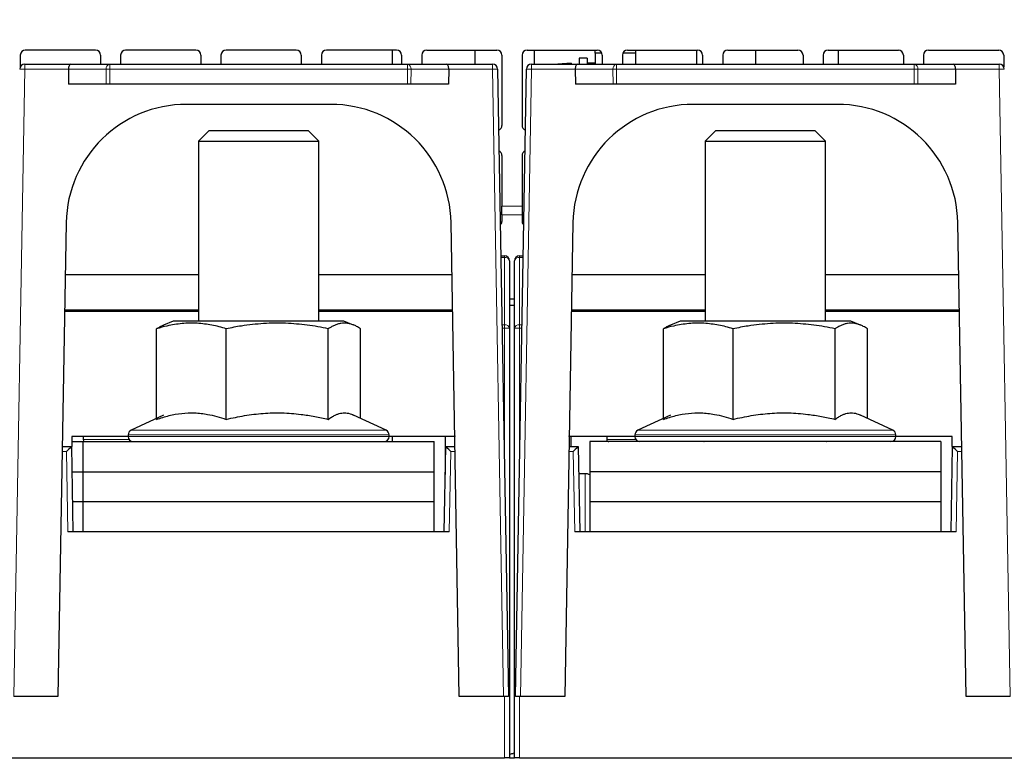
# Paper-space layout 'Blatt5' of a CAD drawing. Header units: millimetres. Extents: x 5 to 418, y 2 to 292.
# Tile 7 of 29: x 201 to 250, y 184 to 221. Entities that reach past the tile are written whole.
import ezdxf

# ---------------------------------------------------------------- set-up
doc = ezdxf.new("R2010")
doc.units = ezdxf.units.MM
doc.layers.add('SLD-0', color=7, linetype='Continuous')
doc.styles.add('SLDTEXTSTYLE0', font='TXT', dxfattribs={"width": 0.605})
doc.dimstyles.new('SLDDIMSTYLE6', dxfattribs={"dimtxt": 3.5, "dimasz": 3.302, "dimexe": 0, "dimexo": 0.0625, "dimgap": 0.875, "dimtad": 1, "dimlfac": 2, "dimrnd": 1e-09, "dimzin": 12, "dimdsep": 46, "dimtxsty": 'SLDTEXTSTYLE0', "dimsah": 1, "dimcen": 0.09, "dimadec": 0, "dimazin": 3, "dimtfac": 1, "dimtofl": 0, "dimtmove": 0, "dimatfit": 3, "dimfxl": 1, "dimfrac": 2, "dimtolj": 1, "dimtzin": 12, "dimarcsym": 0})

# ---------------------------------------------------------------- blocks, each defined once
blk = doc.blocks.new('_D_36')
at = {"layer": 'SLD-0', "color": 7}
for p, q in [((127.43, 162.557), (127.43, 266.477)), ((323.43, 162.557), (323.43, 266.477)), ((127.43, 265.477), (323.43, 265.477))]:
    blk.add_line(p, q, dxfattribs=at)
for points in [[(127.43, 265.477), (130.732, 264.969), (130.732, 265.985)], [(323.43, 265.477), (320.128, 265.985), (320.128, 264.969)]]:
    blk.add_solid(points, dxfattribs=at)
at = {"layer": 'SLD-0', "color": 7, "insert": (221.42, 269.989), "char_height": 3.5, "attachment_point": 1, "style": 'SLDTEXTSTYLE0'}
blk.add_mtext('392', dxfattribs=at)

psp = doc.layouts.new('Blatt5')

# ---------------------------------------------------------------- linework, layer by layer
at = {"color": 7, "linetype": 'Continuous', "lineweight": 25}
for p, q in [((204.6799, 219.807), (201.1799, 219.807)), ((209.6799, 219.807), (206.1799, 219.807)), ((214.6799, 219.807), (211.1799, 219.807)), ((219.6799, 219.807), (216.1799, 219.807)), ((219.4836, 219.107), (219.4836, 219.807)), ((221.1799, 219.807), (224.6799, 219.807)), ((223.5763, 219.807), (223.5763, 219.107)), ((226.1799, 219.807), (229.6799, 219.807)), ((229.5799, 219.657), (229.5799, 219.807)), ((231.1799, 219.807), (234.6799, 219.807)), ((231.5799, 219.807), (231.5799, 219.657)), ((236.1799, 219.807), (239.6799, 219.807)), ((237.5836, 219.107), (237.5836, 219.807)), ((241.1799, 219.807), (244.6799, 219.807)), ((241.6763, 219.807), (241.6763, 219.107)), ((246.1799, 219.807), (249.6799, 219.807)), ((200.9299, 219.557), (200.9299, 218.9748)), ((204.9299, 219.557), (204.9299, 219.107)), ((205.9299, 219.557), (205.9299, 219.107)), ((209.9299, 219.557), (209.9299, 219.107)), ((210.9299, 219.557), (210.9299, 219.107)), ((214.9299, 219.557), (214.9299, 219.107)), ((215.9299, 219.557), (215.9299, 219.107)), ((219.9299, 219.557), (219.9299, 219.107)), ((220.9299, 219.557), (220.9299, 219.107)), ((224.9299, 219.557), (224.9299, 216.057)), ((225.9299, 219.557), (225.9299, 216.057)), ((229.1799, 219.407), (228.7799, 219.407)), ((228.7799, 219.407), (228.7799, 219.107)), ((229.1799, 219.407), (229.1799, 219.107)), ((229.9091, 219.657), (229.5799, 219.657)), ((229.5799, 219.657), (229.5799, 219.107)), ((229.9299, 219.557), (229.9299, 219.107)), ((230.9299, 219.557), (230.9299, 219.107)), ((231.5799, 219.657), (230.9508, 219.657)), ((231.5799, 219.657), (231.5799, 219.107)), ((234.9299, 219.557), (234.9299, 219.107)), ((235.9299, 219.557), (235.9299, 219.107)), ((239.9299, 219.557), (239.9299, 219.107)), ((240.9299, 219.557), (240.9299, 219.107)), ((244.9299, 219.557), (244.9299, 219.107)), ((245.9299, 219.557), (245.9299, 219.107)), ((249.9299, 219.557), (249.9299, 218.9748)), ((201.1504, 219.107), (203.4355, 219.107)), ((203.3319, 218.8527), (203.3373, 218.107)), ((203.4355, 219.107), (205.3856, 219.107)), ((205.3856, 219.107), (220.2242, 219.107)), ((220.2242, 219.107), (222.1744, 219.107)), ((222.1744, 219.107), (224.4594, 219.107)), ((222.2779, 218.8527), (222.2726, 218.107)), ((224.7094, 218.8614), (225.2549, 187.607)), ((225.6049, 187.607), (226.1505, 218.8614)), ((226.4004, 219.107), (228.6855, 219.107)), ((228.3799, 219.157), (227.7133, 219.107)), ((228.3799, 219.157), (228.3799, 219.107)), ((228.5819, 218.8527), (228.5873, 218.107)), ((228.6855, 219.107), (230.6356, 219.107)), ((229.5799, 219.157), (229.1799, 219.157)), ((230.6356, 219.107), (245.4742, 219.107)), ((245.4742, 219.107), (247.4244, 219.107)), ((247.4244, 219.107), (249.7094, 219.107)), ((247.5279, 218.8527), (247.5226, 218.107)), ((205.2143, 218.107), (203.3373, 218.107)), ((205.391, 218.107), (205.2143, 218.107)), ((220.2189, 218.107), (205.391, 218.107)), ((220.3956, 218.107), (220.2189, 218.107)), ((222.2726, 218.107), (220.3956, 218.107)), ((230.4643, 218.107), (228.5873, 218.107)), ((230.641, 218.107), (230.4643, 218.107)), ((245.4689, 218.107), (230.641, 218.107)), ((245.6456, 218.107), (245.4689, 218.107)), ((247.5226, 218.107), (245.6456, 218.107)), ((216.3938, 217.107), (209.216, 217.107)), ((241.6438, 217.107), (234.466, 217.107)), ((210.3417, 215.807), (209.8049, 215.2703)), ((210.3417, 215.807), (215.2682, 215.807)), ((215.8049, 215.2703), (215.2682, 215.807)), ((235.5917, 215.807), (235.0549, 215.2703)), ((235.5917, 215.807), (240.5182, 215.807)), ((241.0549, 215.2703), (240.5182, 215.807)), ((209.8049, 215.2703), (209.8049, 206.307)), ((209.8049, 215.2703), (215.8049, 215.2703)), ((215.8049, 206.307), (215.8049, 215.2703)), ((235.0549, 215.2703), (235.0549, 206.307)), ((235.0549, 215.2703), (241.0549, 215.2703)), ((241.0549, 206.307), (241.0549, 215.2703)), ((224.9299, 214.557), (224.9299, 212.0287)), ((225.9299, 214.557), (225.9299, 212.0287)), ((224.9299, 211.6061), (224.9299, 212.0287)), ((225.9299, 212.0287), (225.9299, 211.6061)), ((224.9299, 211.6061), (224.9299, 211.2692)), ((225.9299, 211.6061), (225.9299, 211.2692)), ((203.217, 211.2117), (202.8049, 187.607)), ((222.8049, 187.607), (222.3929, 211.2117)), ((228.467, 211.2117), (228.0549, 187.607)), ((248.0549, 187.607), (247.6429, 211.2117)), ((224.8718, 209.557), (225.0549, 209.557)), ((225.8049, 209.557), (225.9881, 209.557)), ((225.3049, 209.307), (225.3049, 205.9517)), ((225.5549, 205.9517), (225.5549, 209.307)), ((209.8049, 208.607), (203.1715, 208.607)), ((222.4384, 208.607), (215.8049, 208.607)), ((235.0549, 208.607), (228.4215, 208.607)), ((247.6884, 208.607), (241.0549, 208.607)), ((225.3049, 207.4174), (225.5549, 207.4174)), ((225.3049, 207.1004), (225.5549, 207.1004)), ((203.1401, 206.807), (204.0549, 206.807)), ((209.8049, 206.857), (203.1409, 206.857)), ((203.8049, 206.807), (203.8058, 206.857)), ((204.0549, 206.807), (209.8049, 206.807)), ((222.4689, 206.857), (215.8049, 206.857)), ((215.8049, 206.807), (221.555, 206.807)), ((221.555, 206.807), (222.4698, 206.807)), ((221.8041, 206.857), (221.8049, 206.807)), ((228.3901, 206.807), (229.3049, 206.807)), ((235.0549, 206.857), (228.3909, 206.857)), ((229.0549, 206.807), (229.0558, 206.857)), ((229.3049, 206.807), (235.0549, 206.807)), ((247.7189, 206.857), (241.0549, 206.857)), ((241.0549, 206.807), (246.805, 206.807)), ((246.805, 206.807), (247.7198, 206.807)), ((247.0541, 206.857), (247.0549, 206.807)), ((208.5549, 206.307), (208.0715, 206.1137)), ((217.0549, 206.307), (208.5549, 206.307)), ((217.5383, 206.1137), (217.0549, 206.307)), ((233.8049, 206.307), (233.3215, 206.1137)), ((242.3049, 206.307), (233.8049, 206.307)), ((242.7883, 206.1137), (242.3049, 206.307)), ((207.7211, 201.415), (207.7211, 205.9286)), ((211.1934, 201.415), (211.1934, 205.9286)), ((216.2773, 201.415), (216.2773, 205.9286)), ((217.8888, 201.4674), (217.8888, 205.9286)), ((225.3049, 205.9517), (225.3049, 184.557)), ((225.5549, 184.557), (225.5549, 205.9517)), ((232.9711, 201.415), (232.9711, 205.9286)), ((236.4434, 201.415), (236.4434, 205.9286)), ((241.5273, 201.415), (241.5273, 205.9286)), ((243.1388, 201.4674), (243.1388, 205.9286)), ((208.0712, 201.6306), (206.4493, 200.8743)), ((219.1606, 200.8743), (217.5389, 201.6305)), ((233.3212, 201.6306), (231.6993, 200.8743)), ((244.4106, 200.8743), (242.7889, 201.6305)), ((203.5049, 200.557), (203.4962, 200.057)), ((203.5006, 200.307), (204.0549, 200.307)), ((206.3049, 200.557), (203.5049, 200.557)), ((204.0549, 200.557), (204.0549, 200.4049)), ((204.0549, 198.807), (204.0549, 200.307)), ((204.0549, 200.307), (221.5549, 200.307)), ((206.3049, 200.6478), (206.3049, 200.557)), ((219.3049, 200.557), (219.3049, 200.6478)), ((222.5776, 200.557), (219.3049, 200.557)), ((219.4836, 200.307), (219.4836, 200.557)), ((221.5549, 198.807), (221.5549, 200.307)), ((222.1049, 200.557), (222.1049, 198.6715)), ((222.5782, 200.5949), (222.5776, 200.557)), ((222.5776, 200.557), (222.5789, 200.557)), ((228.281, 200.557), (228.2823, 200.557)), ((228.2823, 200.557), (228.2816, 200.5949)), ((231.5549, 200.557), (228.2823, 200.557)), ((228.3549, 200.557), (228.3549, 200.057)), ((229.3049, 200.3066), (229.3049, 198.8066)), ((246.8049, 200.3066), (229.3049, 200.3066)), ((230.1549, 200.557), (230.1549, 200.407)), ((231.8049, 200.307), (230.2549, 200.307)), ((230.4924, 200.3066), (230.4924, 200.307)), ((230.6674, 200.3066), (230.6674, 200.307)), ((230.9299, 200.307), (230.9395, 200.3066)), ((231.5549, 200.6478), (231.5549, 200.557)), ((236.1166, 200.307), (231.8049, 200.307)), ((233.6204, 200.3066), (233.6299, 200.307)), ((234.9914, 200.307), (235.0049, 200.3066)), ((235.0549, 200.307), (235.0549, 200.3066)), ((244.3049, 200.307), (236.1166, 200.307)), ((241.0549, 200.3066), (241.0549, 200.307)), ((241.1049, 200.3066), (241.1184, 200.307)), ((243.3549, 200.3066), (243.3549, 200.307)), ((243.7799, 200.307), (243.7799, 200.3066)), ((243.8549, 200.307), (243.8549, 200.3066)), ((244.5549, 200.557), (244.5549, 200.6478)), ((247.3549, 200.557), (244.5549, 200.557)), ((246.8049, 200.3066), (246.8049, 198.8066)), ((247.3637, 200.057), (247.3549, 200.557)), ((203.0222, 200.057), (203.4807, 200.057)), ((203.4807, 200.057), (203.4962, 200.057)), ((203.4807, 200.057), (203.4807, 200.057)), ((203.4807, 200.057), (203.5549, 195.807)), ((222.0549, 195.807), (222.1291, 200.057)), ((222.1291, 200.057), (222.1292, 200.057)), ((222.1292, 200.057), (222.5876, 200.057)), ((228.2722, 200.057), (228.7307, 200.057)), ((228.7307, 200.057), (228.7307, 200.057)), ((228.7307, 200.057), (228.8049, 195.807)), ((247.3049, 195.807), (247.3791, 200.057)), ((247.3637, 200.057), (247.3791, 200.057)), ((247.3791, 200.057), (247.3792, 200.057)), ((247.3792, 200.057), (247.8376, 200.057)), ((203.5026, 198.807), (204.0549, 198.807)), ((204.0549, 198.807), (221.5549, 198.807)), ((204.0549, 197.307), (204.0549, 198.807)), ((221.5549, 197.307), (221.5549, 198.807)), ((229.0799, 198.707), (228.7543, 198.707)), ((229.3049, 198.8066), (229.3049, 197.3068)), ((246.8049, 198.8066), (229.3049, 198.8066)), ((246.8049, 198.8066), (246.8049, 197.3068)), ((204.0549, 197.307), (203.5288, 197.307)), ((204.0549, 195.807), (204.0549, 197.307)), ((221.5549, 197.307), (204.0549, 197.307)), ((221.5549, 195.807), (221.5549, 197.307)), ((246.8049, 197.3068), (229.3049, 197.3068)), ((229.3049, 197.3068), (229.3049, 195.807)), ((246.8049, 197.3068), (246.8049, 195.807)), ((222.3049, 195.807), (203.305, 195.807)), ((247.5549, 195.807), (228.555, 195.807)), ((202.8049, 187.607), (200.605, 187.607)), ((225.0048, 187.607), (222.8049, 187.607)), ((225.2549, 187.607), (225.0048, 187.607)), ((225.855, 187.607), (225.6049, 187.607)), ((228.0549, 187.607), (225.855, 187.607)), ((250.2548, 187.607), (248.0549, 187.607)), ((150.5549, 184.557), (225.0549, 184.557)), ((225.3049, 184.557), (225.0549, 184.557)), ((225.3049, 184.557), (225.5549, 184.557)), ((225.8049, 184.557), (225.5549, 184.557)), ((225.8049, 184.557), (300.3049, 184.557))]:
    psp.add_line(p, q, dxfattribs=at)
at = {"color": 7, "linetype": 'Continuous', "lineweight": 18}
for p, q in [((201.1504, 218.8527), (200.605, 187.607)), ((201.1504, 218.8527), (201.1504, 219.107)), ((203.3319, 218.8527), (201.1504, 218.8527)), ((205.2089, 218.8527), (203.3319, 218.8527)), ((205.2143, 218.107), (205.2089, 218.8527)), ((205.3856, 218.8527), (205.3856, 219.107)), ((220.2242, 218.8527), (205.3856, 218.8527)), ((205.3856, 218.8527), (205.391, 218.107)), ((220.2189, 218.107), (220.2242, 218.8527)), ((220.2242, 218.8527), (220.2242, 219.107)), ((220.401, 218.8527), (220.3956, 218.107)), ((222.2779, 218.8527), (220.401, 218.8527)), ((224.4594, 218.8527), (222.2779, 218.8527)), ((224.4594, 219.107), (224.4594, 218.8527)), ((225.0048, 187.607), (224.4594, 218.8527)), ((226.4004, 218.8527), (225.855, 187.607)), ((226.4004, 218.8527), (226.4004, 219.107)), ((228.5819, 218.8527), (226.4004, 218.8527)), ((230.4589, 218.8527), (228.5819, 218.8527)), ((230.4643, 218.107), (230.4589, 218.8527)), ((230.6356, 218.8527), (230.6356, 219.107)), ((245.4742, 218.8527), (230.6356, 218.8527)), ((230.6356, 218.8527), (230.641, 218.107)), ((245.4689, 218.107), (245.4742, 218.8527)), ((245.4742, 218.8527), (245.4742, 219.107)), ((245.651, 218.8527), (245.6456, 218.107)), ((247.5279, 218.8527), (245.651, 218.8527)), ((249.7094, 218.8527), (247.5279, 218.8527)), ((249.7094, 219.107), (249.7094, 218.8527)), ((250.2548, 187.607), (249.7094, 218.8527)), ((224.9299, 212.0287), (225.9299, 212.0287)), ((224.9299, 211.6061), (225.9299, 211.6061)), ((225.0549, 209.4838), (224.8731, 209.4838)), ((225.0549, 209.4838), (225.0549, 209.557)), ((225.0549, 206.1285), (225.0549, 209.4838)), ((225.8049, 209.557), (225.8049, 209.4838)), ((225.8049, 209.4838), (225.8049, 206.1285)), ((225.9868, 209.4838), (225.8049, 209.4838)), ((204.0558, 206.857), (204.0549, 206.807)), ((221.555, 206.807), (221.5541, 206.857)), ((229.3058, 206.857), (229.3049, 206.807)), ((246.805, 206.807), (246.8041, 206.857)), ((224.9316, 206.1285), (225.0549, 206.1285)), ((225.0549, 205.956), (225.0549, 206.1285)), ((225.8049, 206.1285), (225.8049, 205.956)), ((225.8049, 206.1285), (225.9282, 206.1285)), ((225.0549, 205.956), (224.9347, 205.956)), ((225.0549, 199.065), (225.0549, 205.956)), ((225.8049, 205.956), (225.8049, 199.065)), ((225.9252, 205.956), (225.8049, 205.956)), ((206.4493, 200.8743), (210.8338, 200.8743)), ((210.8338, 200.8743), (219.1606, 200.8743)), ((231.6993, 200.8743), (236.0838, 200.8743)), ((236.0838, 200.8743), (244.4106, 200.8743)), ((204.0549, 200.4049), (206.3566, 200.4049)), ((210.789, 200.6478), (206.3049, 200.6478)), ((206.3049, 200.557), (210.789, 200.557)), ((219.3049, 200.6478), (210.789, 200.6478)), ((210.789, 200.557), (219.3049, 200.557)), ((230.1549, 200.407), (231.6049, 200.407)), ((236.039, 200.6478), (231.5549, 200.6478)), ((231.5549, 200.557), (236.039, 200.557)), ((244.5549, 200.6478), (236.039, 200.6478)), ((236.039, 200.557), (244.5549, 200.557)), ((203.2351, 199.8114), (203.018, 199.8114)), ((203.305, 195.807), (203.2351, 199.8114)), ((222.3748, 199.8114), (222.3049, 195.807)), ((222.5919, 199.8114), (222.3748, 199.8114)), ((228.4851, 199.8114), (228.268, 199.8114)), ((228.555, 195.807), (228.4851, 199.8114)), ((247.6248, 199.8114), (247.5549, 195.807)), ((247.8419, 199.8114), (247.6248, 199.8114)), ((229.0799, 195.807), (229.0799, 198.707)), ((225.0549, 184.557), (225.0549, 187.607)), ((225.8049, 187.607), (225.8049, 184.557))]:
    psp.add_line(p, q, dxfattribs=at)
at = {"color": 7, "linetype": 'Continuous', "lineweight": 25, "flags": 128}
psp.add_lwpolyline([(225.5549, 184.7907), (225.4807, 184.7714), (225.3994, 184.7482)], dxfattribs=at)
at = {"color": 7, "linetype": 'Continuous', "lineweight": 25}
for centre, radius, start, end in [((201.1799, 219.557), 0.25, 90, 180), ((204.6799, 219.557), 0.25, 0, 90), ((206.1799, 219.557), 0.25, 90, 180), ((209.6799, 219.557), 0.25, 0, 90), ((211.1799, 219.557), 0.25, 90, 180), ((214.6799, 219.557), 0.25, 0, 90), ((216.1799, 219.557), 0.25, 90, 180), ((219.6799, 219.557), 0.25, 0, 90), ((221.1799, 219.557), 0.25, 90, 180), ((224.6799, 219.557), 0.25, 0, 90), ((226.1799, 219.557), 0.25, 90, 180), ((229.6799, 219.557), 0.25, 0, 90), ((231.1799, 219.557), 0.25, 90, 180), ((234.6799, 219.557), 0.25, 0, 90), ((236.1799, 219.557), 0.25, 90, 180), ((239.6799, 219.557), 0.25, 0, 90), ((241.1799, 219.557), 0.25, 90, 180), ((244.6799, 219.557), 0.25, 0, 90), ((246.1799, 219.557), 0.25, 90, 180), ((249.6799, 219.557), 0.25, 0, 90), ((201.1504, 218.857), 0.25, 90, 179), ((224.4594, 218.857), 0.25, 1, 90), ((226.4004, 218.857), 0.25, 90, 179), ((249.7094, 218.857), 0.25, 1, 90), ((209.216, 211.107), 6, 90, 179), ((216.3938, 211.107), 6, 1, 90), ((234.466, 211.107), 6, 90, 179), ((241.6438, 211.107), 6, 1, 90), ((224.6799, 216.057), 0.25, 289.27426, 0), ((226.1799, 216.057), 0.25, 180, 250.72574), ((224.6799, 214.557), 0.25, 0, 66.27394), ((226.1799, 214.557), 0.25, 113.72606, 180), ((224.711, 211.2722), 0.219, 307.69498, 359.21692), ((226.1499, 211.2727), 0.22, 180.91645, 232.17166), ((225.0549, 209.307), 0.25, 0, 90), ((225.8049, 209.307), 0.25, 90, 180), ((206.5549, 200.6478), 0.25, 115, 180), ((219.0549, 200.6478), 0.25, 360, 65), ((231.8049, 200.6478), 0.25, 115, 180), ((244.3049, 200.6478), 0.25, 360, 65), ((204.1549, 200.4049), 0.1, 180, 258.0822), ((206.5549, 200.557), 0.25, 180, 270), ((219.0549, 200.557), 0.25, 270, 360), ((230.2549, 200.407), 0.1, 180, 270), ((231.8049, 200.557), 0.25, 180, 270), ((244.3049, 200.557), 0.25, 270, 360), ((229.0799, 198.207), 0.5, 63.25632, 90), ((226.4799, 180.9007), 4, 103.37068, 107.0826), ((225.446, 184.3872), 0.364, 82.64705, 97.35295)]:
    psp.add_arc(centre, radius, start, end, dxfattribs=at)
at = {"color": 7, "linetype": 'Continuous', "lineweight": 18}
for centre, radius, start, end in [((201.1505, 222.4397), 3.587, 266.00264, 269.99858), ((205.4309, 218.887), 0.2246, 101.61673, 188.79457), ((205.2973, 229.5855), 10.7332, 269.52823, 270.47177), ((220.179, 218.887), 0.2246, 351.20543, 78.38327), ((220.3126, 229.5855), 10.7332, 269.52823, 270.47177), ((224.4593, 222.4397), 3.587, 270.00142, 273.99736), ((226.4005, 222.4397), 3.587, 266.00264, 269.99858), ((230.6809, 218.887), 0.2246, 101.61673, 188.79457), ((230.5473, 229.5855), 10.7332, 269.52823, 270.47177), ((245.429, 218.887), 0.2246, 351.20543, 78.38327), ((245.5626, 229.5855), 10.7332, 269.52823, 270.47177), ((249.7093, 222.4397), 3.587, 270.00142, 273.99736), ((225.0862, 209.2628), 0.2232, 11.42175, 98.04947), ((225.7737, 209.2628), 0.2232, 81.95053, 168.57825), ((225.0862, 205.9075), 0.2232, 11.42175, 98.04947), ((225.7737, 205.9075), 0.2232, 81.95053, 168.57825), ((225.1174, 202.3716), 3.585, 87.00167, 90.99863), ((225.7425, 202.3716), 3.585, 89.00137, 92.99833)]:
    psp.add_arc(centre, radius, start, end, dxfattribs=at)
at = {"color": 7, "linetype": 'Continuous', "lineweight": 25}
for centre, major_axis, ratio, start_param, end_param in [((203.4355, 218.857), (0, 0.25), 0.4142136, 0, 1.5882496), ((222.1744, 218.857), (0, 0.25), 0.4142136, 4.6949357, 6.2831853), ((228.6855, 218.857), (0, 0.25), 0.4142136, 0, 1.5882496), ((247.4244, 218.857), (0, 0.25), 0.4142136, 4.6949357, 6.2831853), ((203.2351, 199.807), (0.2457, 0.25), 0.0087255, 0.0085744, 1.5619174), ((222.3748, 199.807), (-0.2457, 0.25), 0.0087255, 4.7212679, 6.274611), ((228.4851, 199.807), (0.2457, 0.25), 0.0087255, 0.0085744, 1.5619174), ((247.6248, 199.807), (-0.2457, 0.25), 0.0087255, 4.7212679, 6.274611)]:
    psp.add_ellipse(centre, major_axis=major_axis, ratio=ratio, start_param=start_param, end_param=end_param, dxfattribs=at)
for points, knots in [([(226.5299, 219.807), (226.5299, 219.6426), (226.5299, 219.4532), (226.5299, 219.1472), (226.5299, 219.107)], [0, 0, 0, 0, 0.8685666, 1, 1, 1, 1]), ([(234.6299, 219.7907), (234.6299, 219.7022), (234.6299, 219.5542), (234.6299, 219.2353), (234.6299, 219.107)], [0, 0, 0, 0, 0.5978286, 1, 1, 1, 1]), ([(211.1934, 205.9286), (211.0739, 205.9627), (210.7149, 206.0651), (210.2302, 206.1579), (209.7396, 206.2037), (209.3664, 206.2109), (208.9897, 206.19), (208.6127, 206.1414), (208.1886, 206.0598), (207.8926, 205.9767), (207.7211, 205.9286)], [0, 0, 0, 0, 0.1043668, 0.3134646, 0.4185234, 0.5258411, 0.6334242, 0.7417575, 0.8503095, 1, 1, 1, 1]), ([(207.7211, 205.9286), (207.7687, 205.9579), (207.8674, 206.0186), (207.9859, 206.0802), (208.0569, 206.1062), (208.0763, 206.1133)], [0, 0, 0, 0, 0.40417, 0.8375453, 1, 1, 1, 1]), ([(216.2773, 205.9286), (216.1023, 205.9627), (215.5767, 206.0651), (214.867, 206.1579), (214.1488, 206.2037), (213.6024, 206.2109), (213.0508, 206.19), (212.4988, 206.1414), (211.878, 206.0598), (211.4446, 205.9767), (211.1934, 205.9286)], [0, 0, 0, 0, 0.1043669, 0.3134646, 0.4185234, 0.5258411, 0.6334242, 0.7417575, 0.8503095, 1, 1, 1, 1]), ([(217.8888, 205.9286), (217.8208, 205.9701), (217.7017, 206.0428), (217.5301, 206.12), (217.3746, 206.1718), (217.2181, 206.2024), (217.0599, 206.2107), (216.9006, 206.1956), (216.7402, 206.1572), (216.5799, 206.0968), (216.4255, 206.0204), (216.3249, 205.9581), (216.2773, 205.9286)], [0, 0, 0, 0, 0.12792961, 0.22396432, 0.32013064, 0.41676293, 0.51358074, 0.61233295, 0.71128372, 0.81076556, 0.91039295, 1, 1, 1, 1]), ([(236.4434, 205.9286), (236.3239, 205.9627), (235.9649, 206.0651), (235.4802, 206.1579), (234.9896, 206.2037), (234.6164, 206.2109), (234.2397, 206.19), (233.8627, 206.1414), (233.4386, 206.0598), (233.1426, 205.9767), (232.9711, 205.9286)], [0, 0, 0, 0, 0.1043668, 0.3134646, 0.4185234, 0.5258411, 0.6334242, 0.7417575, 0.8503095, 1, 1, 1, 1]), ([(232.9711, 205.9286), (233.0187, 205.9579), (233.1174, 206.0186), (233.2359, 206.0802), (233.3069, 206.1062), (233.3263, 206.1133)], [0, 0, 0, 0, 0.40417, 0.8375453, 1, 1, 1, 1]), ([(241.5273, 205.9286), (241.3523, 205.9627), (240.8267, 206.0651), (240.117, 206.1579), (239.3988, 206.2037), (238.8524, 206.2109), (238.3008, 206.19), (237.7488, 206.1414), (237.128, 206.0598), (236.6946, 205.9767), (236.4434, 205.9286)], [0, 0, 0, 0, 0.1043669, 0.3134646, 0.4185234, 0.5258411, 0.6334242, 0.7417575, 0.8503095, 1, 1, 1, 1]), ([(243.1388, 205.9286), (243.0708, 205.9701), (242.9517, 206.0428), (242.7801, 206.12), (242.6246, 206.1718), (242.4681, 206.2024), (242.3099, 206.2107), (242.1506, 206.1956), (241.9902, 206.1572), (241.8299, 206.0968), (241.6755, 206.0204), (241.5749, 205.9581), (241.5273, 205.9286)], [0, 0, 0, 0, 0.1279296, 0.2239643, 0.3201306, 0.4167629, 0.5135807, 0.6123329, 0.7112837, 0.8107656, 0.910393, 1, 1, 1, 1]), ([(207.7211, 201.415), (207.8238, 201.4494), (208.1325, 201.5528), (208.6547, 201.6797), (209.1851, 201.7404), (209.6141, 201.7408), (209.9398, 201.7168), (210.313, 201.6616), (210.7323, 201.5668), (211.0395, 201.4657), (211.1934, 201.415)], [0, 0, 0, 0, 0.0900799, 0.2706473, 0.4520349, 0.5444545, 0.6375595, 0.7308854, 0.865231, 1, 1, 1, 1]), ([(211.1934, 201.415), (211.344, 201.4495), (211.7962, 201.5529), (212.5607, 201.6798), (213.3371, 201.7404), (213.965, 201.7408), (214.4419, 201.7168), (214.9883, 201.6616), (215.6021, 201.5668), (216.052, 201.4657), (216.2773, 201.415)], [0, 0, 0, 0, 0.090156, 0.2707709, 0.4520349, 0.5444545, 0.6375595, 0.7308854, 0.8652311, 1, 1, 1, 1]), ([(216.2773, 201.415), (216.3327, 201.4549), (216.4438, 201.5346), (216.6003, 201.621), (216.746, 201.6823), (216.8809, 201.7209), (217.0165, 201.7406), (217.1536, 201.7405), (217.2917, 201.7193), (217.4204, 201.6829), (217.5024, 201.6456), (217.5383, 201.6292)], [0, 0, 0, 0, 0.1341294, 0.2684678, 0.3746699, 0.4810428, 0.5879919, 0.6951575, 0.8045923, 0.9142481, 1, 1, 1, 1]), ([(232.9711, 201.415), (233.0738, 201.4494), (233.3825, 201.5528), (233.9047, 201.6797), (234.4351, 201.7404), (234.8641, 201.7408), (235.1898, 201.7168), (235.563, 201.6616), (235.9823, 201.5668), (236.2895, 201.4657), (236.4434, 201.415)], [0, 0, 0, 0, 0.0900799, 0.2706473, 0.4520349, 0.5444545, 0.6375595, 0.7308854, 0.865231, 1, 1, 1, 1]), ([(236.4434, 201.415), (236.594, 201.4495), (237.0462, 201.5529), (237.8107, 201.6798), (238.5871, 201.7404), (239.215, 201.7408), (239.6919, 201.7168), (240.2383, 201.6616), (240.8521, 201.5668), (241.302, 201.4657), (241.5273, 201.415)], [0, 0, 0, 0, 0.090156, 0.2707709, 0.4520349, 0.5444545, 0.6375595, 0.7308854, 0.8652311, 1, 1, 1, 1]), ([(241.5273, 201.415), (241.5827, 201.4549), (241.6938, 201.5346), (241.8503, 201.621), (241.996, 201.6823), (242.1309, 201.7209), (242.2665, 201.7406), (242.4036, 201.7405), (242.5417, 201.7193), (242.6704, 201.6829), (242.7524, 201.6456), (242.7883, 201.6292)], [0, 0, 0, 0, 0.1341294, 0.2684678, 0.3746699, 0.4810428, 0.5879919, 0.6951575, 0.8045923, 0.9142481, 1, 1, 1, 1])]:
    psp.add_open_spline(points, degree=3, knots=knots, dxfattribs=at)

# ---------------------------------------------------------------- dimensions: what is measured, and where the dimension line sits
at = {"layer": 'SLD-0', "color": 7}
dim = psp.add_linear_dim(base=(323.4299, 265.4774), p1=(127.4299, 162.557), p2=(323.4299, 162.557), dimstyle='SLDDIMSTYLE6', dxfattribs=at)
dim.commit()
dim.dimension.update_dxf_attribs({"geometry": '_D_36', "text_midpoint": (225.4299, 265.4774), "dimtype": 160})

doc.saveas('drawing.dxf')
